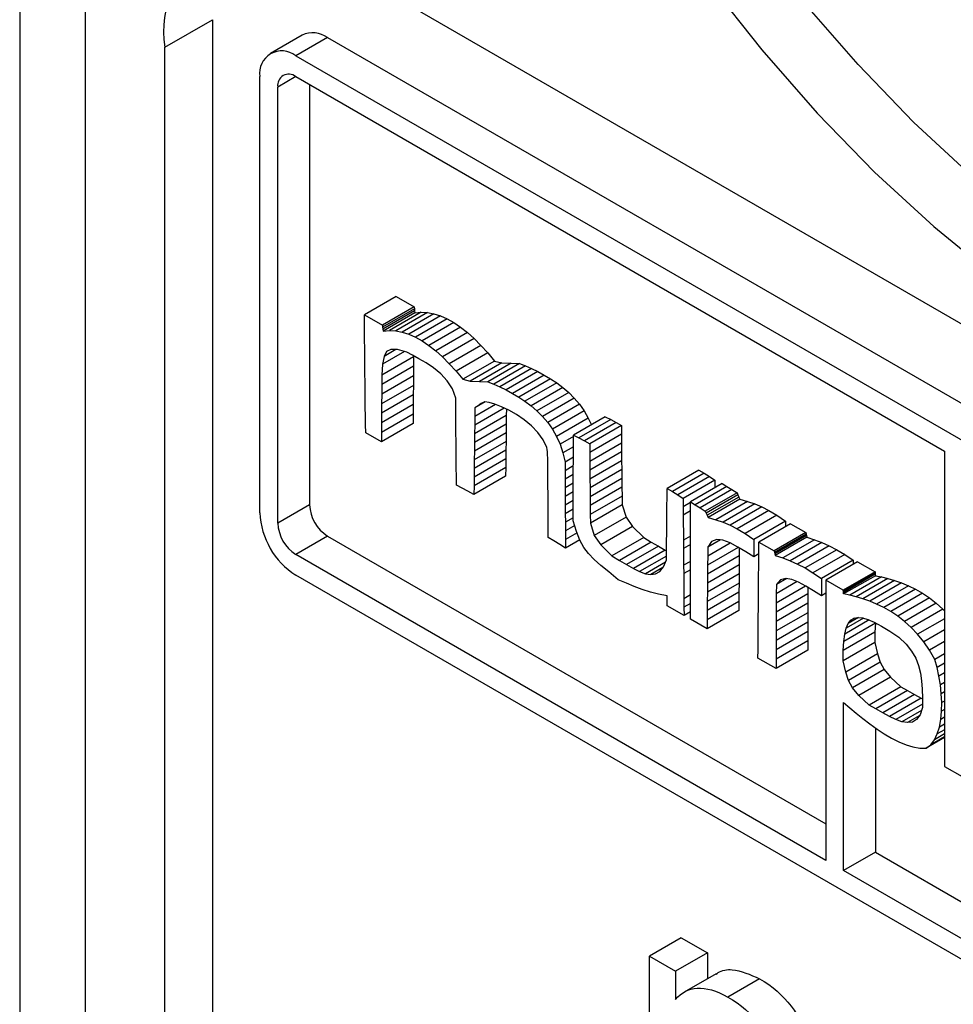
# Model space of a CAD drawing. Header units: millimetres. Extents: x 0 to 279, y 0 to 216.
# Tile 9 of 16: x 227.36 to 231.52, y 166.43 to 170.82. Entities that reach past the tile are written whole.
import ezdxf

# ---------------------------------------------------------------- set-up
doc = ezdxf.new("R2010")
doc.units = ezdxf.units.MM

msp = doc.modelspace()

# ---------------------------------------------------------------- linework, layer by layer
for p, q in [((227.3641, 178.2501), (227.3641, 157.8366)), ((227.657, 157.4284), (227.657, 177.8419)), ((228.7176, 171.1055), (235.7887, 167.0235)), ((228.0105, 170.6972), (228.2227, 170.8196)), ((228.2227, 170.8196), (228.2227, 164.2873)), ((228.6225, 170.7513), (228.4811, 170.6696)), ((228.7359, 170.7401), (228.5945, 170.6584)), ((228.7359, 170.7401), (233.9502, 167.7299)), ((228.0105, 164.1648), (228.0105, 170.6972)), ((228.5945, 170.6584), (233.8088, 167.6483)), ((228.4341, 168.6213), (228.4341, 170.5658)), ((228.5945, 170.5658), (228.5143, 170.5195)), ((228.5945, 170.5658), (231.4859, 168.8966)), ((228.5143, 168.575), (228.5143, 170.5195)), ((228.6557, 170.5305), (228.6557, 168.6566)), ((229.0418, 169.5857), (228.9004, 169.504)), ((229.0418, 169.5857), (229.1224, 169.5391)), ((228.9007, 169.4667), (228.9004, 169.504)), ((228.9004, 169.504), (228.981, 169.4575)), ((229.1224, 169.5391), (228.981, 169.4575)), ((229.1229, 169.5307), (228.9814, 169.4491)), ((229.1239, 169.5219), (228.9825, 169.4403)), ((229.1253, 169.513), (228.9838, 169.4313)), ((229.1531, 169.5158), (229.0117, 169.4341)), ((229.1815, 169.5144), (229.0401, 169.4327)), ((229.2104, 169.5089), (229.069, 169.4273)), ((229.1224, 169.5391), (229.1229, 169.5307)), ((229.1229, 169.5307), (229.1239, 169.5219)), ((229.1239, 169.5219), (229.1253, 169.513)), ((229.1253, 169.513), (229.1531, 169.5158)), ((229.1531, 169.5158), (229.1815, 169.5144)), ((229.1815, 169.5144), (229.2104, 169.5089)), ((229.2104, 169.5089), (229.2396, 169.4996)), ((228.901, 169.4294), (228.9007, 169.4667)), ((229.2396, 169.4996), (229.0982, 169.418)), ((229.2692, 169.4864), (229.1278, 169.4048)), ((229.2991, 169.4696), (229.1576, 169.388)), ((229.2396, 169.4996), (229.2692, 169.4864)), ((229.2692, 169.4864), (229.2991, 169.4696)), ((229.2991, 169.4696), (229.3291, 169.4492)), ((228.9013, 169.392), (228.901, 169.4294)), ((228.981, 169.4575), (228.9814, 169.4491)), ((228.9814, 169.4491), (228.9825, 169.4403)), ((228.9825, 169.4403), (228.9838, 169.4313)), ((228.9838, 169.4313), (229.0117, 169.4341)), ((229.0117, 169.4341), (229.0401, 169.4327)), ((229.0401, 169.4327), (229.069, 169.4273)), ((229.069, 169.4273), (229.0982, 169.418)), ((229.0982, 169.418), (229.1278, 169.4048)), ((229.3291, 169.4492), (229.1877, 169.3676)), ((229.3593, 169.4254), (229.2179, 169.3438)), ((229.3291, 169.4492), (229.3593, 169.4254)), ((229.3593, 169.4254), (229.3896, 169.3983)), ((228.9016, 169.3545), (228.9013, 169.392)), ((229.1278, 169.4048), (229.1576, 169.388)), ((229.1576, 169.388), (229.1877, 169.3676)), ((229.3896, 169.3983), (229.2482, 169.3166)), ((229.3896, 169.3983), (229.4199, 169.368)), ((228.902, 169.3171), (228.9016, 169.3545)), ((229.0795, 169.3403), (228.9816, 169.2837)), ((229.041, 169.3492), (228.9877, 169.3184)), ((228.9991, 169.3403), (228.9877, 169.3184)), ((229.0182, 169.3502), (228.9991, 169.3403)), ((229.0477, 169.3489), (229.0182, 169.3502)), ((229.0899, 169.3374), (229.0477, 169.3489)), ((229.114, 169.3243), (229.0899, 169.3374)), ((229.1877, 169.3676), (229.2179, 169.3438)), ((229.2179, 169.3438), (229.2482, 169.3166)), ((229.4199, 169.368), (229.2785, 169.2863)), ((229.4501, 169.3346), (229.3087, 169.2529)), ((229.4199, 169.368), (229.4501, 169.3346)), ((229.4501, 169.3346), (229.4803, 169.2982)), ((228.9023, 169.2795), (228.902, 169.3171)), ((229.1196, 169.317), (228.9782, 169.2353)), ((228.9816, 169.2837), (228.9782, 169.2353)), ((228.9877, 169.3184), (228.9816, 169.2837)), ((229.1433, 169.3086), (229.114, 169.3243)), ((229.1196, 169.317), (229.1191, 169.2746)), ((229.1199, 169.3212), (229.1196, 169.317)), ((229.1756, 169.2899), (229.1433, 169.3086)), ((229.2089, 169.2675), (229.1756, 169.2899)), ((229.2482, 169.3166), (229.2785, 169.2863)), ((229.2785, 169.2863), (229.3087, 169.2529)), ((229.4803, 169.2982), (229.3389, 169.2166)), ((229.5124, 169.2904), (229.371, 169.2088)), ((229.5542, 169.2889), (229.4128, 169.2073)), ((229.592, 169.2876), (229.4506, 169.206)), ((229.4803, 169.2982), (229.5124, 169.2904)), ((229.5124, 169.2904), (229.5542, 169.2889)), ((229.5542, 169.2889), (229.592, 169.2876)), ((229.592, 169.2876), (229.6181, 169.2766)), ((228.9027, 169.242), (228.9023, 169.2795)), ((228.9031, 169.2044), (228.9027, 169.242)), ((229.1191, 169.2746), (228.9777, 169.193)), ((229.1191, 169.2746), (229.1187, 169.2321)), ((229.2409, 169.2412), (229.2089, 169.2675)), ((229.2695, 169.2103), (229.2409, 169.2412)), ((229.3087, 169.2529), (229.3389, 169.2166)), ((229.6181, 169.2766), (229.4767, 169.195)), ((229.6453, 169.2644), (229.5038, 169.1828)), ((229.6731, 169.2508), (229.5317, 169.1692)), ((229.6181, 169.2766), (229.6453, 169.2644)), ((229.6453, 169.2644), (229.6731, 169.2508)), ((229.6731, 169.2508), (229.7013, 169.2357)), ((228.9035, 169.1667), (228.9031, 169.2044)), ((229.1187, 169.2321), (228.9773, 169.1505)), ((228.9782, 169.2353), (228.9777, 169.193)), ((229.1187, 169.2321), (229.1185, 169.1896)), ((229.2925, 169.1745), (229.2695, 169.2103)), ((229.3389, 169.2166), (229.371, 169.2088)), ((229.371, 169.2088), (229.4128, 169.2073)), ((229.4128, 169.2073), (229.4506, 169.206)), ((229.4506, 169.206), (229.4767, 169.195)), ((229.7013, 169.2357), (229.5599, 169.1541)), ((229.7295, 169.219), (229.5881, 169.1374)), ((229.7574, 169.2005), (229.616, 169.1189)), ((229.7013, 169.2357), (229.7295, 169.219)), ((229.7295, 169.219), (229.7574, 169.2005)), ((229.7574, 169.2005), (229.7846, 169.18)), ((228.9039, 169.1291), (228.9035, 169.1667)), ((229.1185, 169.1896), (228.977, 169.1079)), ((228.9777, 169.193), (228.9773, 169.1505)), ((229.1185, 169.1896), (229.1183, 169.1469)), ((229.3077, 169.1333), (229.2925, 169.1745)), ((229.4767, 169.195), (229.5038, 169.1828)), ((229.5038, 169.1828), (229.5317, 169.1692)), ((229.5317, 169.1692), (229.5599, 169.1541)), ((229.5599, 169.1541), (229.5881, 169.1374)), ((229.7846, 169.18), (229.6432, 169.0984)), ((229.8107, 169.1575), (229.6693, 169.0759)), ((229.7846, 169.18), (229.8107, 169.1575)), ((229.8107, 169.1575), (229.8355, 169.1327)), ((228.9044, 169.0914), (228.9039, 169.1291)), ((229.1183, 169.1469), (228.9769, 169.0653)), ((228.977, 169.1079), (228.9769, 169.0653)), ((228.9773, 169.1505), (228.977, 169.1079)), ((229.1183, 169.1469), (229.1182, 169.1043)), ((229.3078, 169.0946), (229.3077, 169.1333)), ((229.4387, 169.1158), (229.3926, 169.0892)), ((229.4366, 169.1161), (229.4068, 169.0989)), ((229.4213, 169.1081), (229.4068, 169.0989)), ((229.4365, 169.1162), (229.4213, 169.1081)), ((229.4558, 169.1132), (229.4365, 169.1162)), ((229.4813, 169.1058), (229.4558, 169.1132)), ((229.5881, 169.1374), (229.616, 169.1189)), ((229.616, 169.1189), (229.6432, 169.0984)), ((229.8355, 169.1327), (229.6941, 169.0511)), ((229.8355, 169.1327), (229.8585, 169.1056)), ((228.9049, 169.0536), (228.9044, 169.0914)), ((229.1182, 169.1043), (228.9768, 169.0227)), ((228.9769, 169.0653), (228.9768, 169.0227)), ((229.1182, 169.1043), (229.1182, 169.0616)), ((229.3079, 169.0558), (229.3078, 169.0946)), ((229.5236, 169.0884), (229.3918, 169.0123)), ((229.485, 169.1043), (229.3922, 169.0507)), ((229.3926, 169.0892), (229.3922, 169.0507)), ((229.4068, 169.0989), (229.3926, 169.0892)), ((229.5114, 169.0941), (229.4813, 169.1058)), ((229.5444, 169.0785), (229.5114, 169.0941)), ((229.5331, 169.0839), (229.5328, 169.0554)), ((229.5788, 169.0591), (229.5444, 169.0785)), ((229.6432, 169.0984), (229.6693, 169.0759)), ((229.6693, 169.0759), (229.6941, 169.0511)), ((229.8585, 169.1056), (229.7171, 169.0239)), ((229.8795, 169.0759), (229.7381, 168.9943)), ((229.8585, 169.1056), (229.8795, 169.0759)), ((229.8795, 169.0759), (229.8981, 169.0436)), ((228.9055, 169.0159), (228.9049, 169.0536)), ((229.1182, 169.0616), (228.9768, 168.98)), ((228.9768, 169.0227), (228.9768, 168.98)), ((229.1182, 169.0616), (229.1182, 169.0189)), ((229.3081, 169.017), (229.3079, 169.0558)), ((229.5328, 169.0554), (229.3913, 168.9738)), ((229.3922, 169.0507), (229.3918, 169.0123)), ((229.5328, 169.0554), (229.5323, 169.0169)), ((229.6128, 169.0361), (229.5788, 169.0591)), ((229.645, 169.0097), (229.6128, 169.0361)), ((229.6941, 169.0511), (229.7171, 169.0239)), ((229.7171, 169.0239), (229.7381, 168.9943)), ((229.8981, 169.0436), (229.7566, 168.9619)), ((229.9739, 169.0492), (229.8325, 168.9676)), ((229.9979, 169.0369), (229.8565, 168.9553)), ((230.022, 169.0242), (229.8806, 168.9426)), ((229.8981, 169.0436), (229.9117, 169.0133)), ((229.9739, 169.0492), (229.9979, 169.0369)), ((229.9979, 169.0369), (230.022, 169.0242)), ((230.022, 169.0242), (230.046, 169.0108)), ((228.9061, 168.9781), (228.9055, 169.0159)), ((228.9768, 168.9373), (228.9061, 168.9781)), ((229.1182, 169.0189), (228.9768, 168.9373)), ((228.9768, 168.98), (228.9768, 168.9373)), ((229.3083, 168.9781), (229.3081, 169.017)), ((229.3086, 168.9392), (229.3083, 168.9781)), ((229.5319, 168.9783), (229.3905, 168.8967)), ((229.5323, 169.0169), (229.3909, 168.9352)), ((229.3918, 169.0123), (229.3913, 168.9738)), ((229.5319, 168.9783), (229.5315, 168.9397)), ((229.5323, 169.0169), (229.5319, 168.9783)), ((229.6736, 168.9801), (229.645, 169.0097)), ((229.697, 168.9474), (229.6736, 168.9801)), ((229.7381, 168.9943), (229.7566, 168.9619)), ((230.046, 169.0108), (229.9046, 168.9292)), ((230.046, 169.0108), (230.0461, 168.9716)), ((229.309, 168.9003), (229.3086, 168.9392)), ((229.5315, 168.9397), (229.3901, 168.8581)), ((229.3909, 168.9352), (229.3905, 168.8967)), ((229.3913, 168.9738), (229.3909, 168.9352)), ((229.5315, 168.9397), (229.5311, 168.901)), ((229.7137, 168.912), (229.697, 168.9474)), ((229.7566, 168.9619), (229.7724, 168.9268)), ((229.8324, 168.9614), (229.7724, 168.9268)), ((229.8321, 168.9296), (229.8325, 168.9676)), ((229.8325, 168.9676), (229.8565, 168.9553)), ((229.8565, 168.9553), (229.8806, 168.9426)), ((229.8806, 168.9426), (229.9046, 168.9292)), ((230.0461, 168.9716), (229.9047, 168.89)), ((230.0462, 168.9323), (229.9048, 168.8507)), ((230.0461, 168.9716), (230.0462, 168.9323)), ((230.0462, 168.9323), (230.0465, 168.893)), ((229.3093, 168.8614), (229.309, 168.9003)), ((229.5311, 168.901), (229.3896, 168.8194)), ((229.3905, 168.8967), (229.3901, 168.8581)), ((229.5311, 168.901), (229.5306, 168.8623)), ((229.7148, 168.903), (229.7137, 168.912)), ((229.7158, 168.8935), (229.7148, 168.903)), ((229.7165, 168.8812), (229.7158, 168.8935)), ((229.7724, 168.9268), (229.7851, 168.8887)), ((229.832, 168.9158), (229.7851, 168.8887)), ((229.7851, 168.8887), (229.7943, 168.8475)), ((229.8316, 168.8535), (229.8318, 168.8915)), ((229.8318, 168.8915), (229.8321, 168.9296)), ((229.9046, 168.9292), (229.9047, 168.89)), ((229.9047, 168.89), (229.9048, 168.8507)), ((230.0465, 168.893), (229.905, 168.8114)), ((230.0465, 168.893), (230.0467, 168.8536)), ((231.4859, 168.8966), (231.4859, 167.4904)), ((229.3097, 168.8225), (229.3093, 168.8614)), ((229.5306, 168.8623), (229.3892, 168.7807)), ((229.3901, 168.8581), (229.3896, 168.8194)), ((229.5306, 168.8623), (229.5302, 168.8235)), ((229.7171, 168.8635), (229.7165, 168.8812)), ((229.7176, 168.8381), (229.7171, 168.8635)), ((229.8316, 168.8691), (229.7943, 168.8475)), ((229.7943, 168.8475), (229.7943, 168.8093)), ((229.8314, 168.8153), (229.8316, 168.8535)), ((229.9048, 168.8507), (229.905, 168.8114)), ((230.0467, 168.8536), (229.9053, 168.772)), ((230.0467, 168.8536), (230.0471, 168.8142)), ((229.3101, 168.7835), (229.3097, 168.8225)), ((229.5302, 168.8235), (229.3888, 168.7418)), ((229.3896, 168.8194), (229.3892, 168.7807)), ((229.5302, 168.8235), (229.5298, 168.7846)), ((229.7179, 168.8027), (229.7176, 168.8381)), ((229.7183, 168.7547), (229.7179, 168.8027)), ((229.8314, 168.8307), (229.7943, 168.8093)), ((229.7943, 168.8093), (229.7945, 168.771)), ((229.8312, 168.7772), (229.8314, 168.8153)), ((229.905, 168.8114), (229.9053, 168.772)), ((230.0471, 168.8142), (229.9057, 168.7326)), ((230.0471, 168.8142), (230.0475, 168.7748)), ((230.3911, 168.8116), (230.2497, 168.73)), ((230.3911, 168.8116), (230.4142, 168.7978)), ((229.3106, 168.7446), (229.3101, 168.7835)), ((229.5298, 168.7846), (229.3884, 168.7029)), ((229.3892, 168.7807), (229.3888, 168.7418)), ((229.8313, 168.7923), (229.7945, 168.771)), ((229.7945, 168.771), (229.7946, 168.7327)), ((229.8312, 168.739), (229.8312, 168.7772)), ((229.9053, 168.772), (229.9057, 168.7326)), ((230.0475, 168.7748), (229.9061, 168.6932)), ((230.0475, 168.7748), (230.0479, 168.7353)), ((230.4142, 168.7978), (230.2728, 168.7162)), ((230.4379, 168.7829), (230.2965, 168.7013)), ((230.4619, 168.7675), (230.3204, 168.6859)), ((230.4142, 168.7978), (230.4379, 168.7829)), ((230.4379, 168.7829), (230.4619, 168.7675)), ((230.4619, 168.7675), (230.4621, 168.7334)), ((229.3361, 168.7314), (229.3106, 168.7446)), ((229.3619, 168.7177), (229.3361, 168.7314)), ((229.3884, 168.7029), (229.3619, 168.7177)), ((229.3888, 168.7418), (229.3884, 168.7029)), ((229.7186, 168.6919), (229.7183, 168.7547)), ((229.8312, 168.7538), (229.7946, 168.7327)), ((229.7946, 168.7327), (229.7949, 168.6943)), ((229.8311, 168.7152), (229.7949, 168.6943)), ((229.8311, 168.7008), (229.8312, 168.739)), ((229.9057, 168.7326), (229.9061, 168.6932)), ((230.0479, 168.7353), (229.9065, 168.6537)), ((230.0479, 168.7353), (230.0484, 168.6959)), ((230.2492, 168.6905), (230.2497, 168.73)), ((230.2497, 168.73), (230.2728, 168.7162)), ((230.2728, 168.7162), (230.2965, 168.7013)), ((230.4944, 168.752), (230.353, 168.6704)), ((230.516, 168.739), (230.3746, 168.6574)), ((230.5383, 168.725), (230.3969, 168.6433)), ((230.4944, 168.752), (230.516, 168.739)), ((230.516, 168.739), (230.5383, 168.725)), ((230.5383, 168.725), (230.5609, 168.7104)), ((229.7189, 168.6117), (229.7186, 168.6919)), ((229.7949, 168.6943), (229.7952, 168.6559)), ((229.8311, 168.6766), (229.7952, 168.6559)), ((229.8311, 168.6626), (229.8311, 168.7008)), ((229.9061, 168.6932), (229.9065, 168.6537)), ((230.0484, 168.6959), (229.907, 168.6142)), ((230.0484, 168.6959), (230.0489, 168.6564)), ((230.2487, 168.6509), (230.2492, 168.6905)), ((230.2965, 168.7013), (230.3204, 168.6859)), ((230.3204, 168.6859), (230.3207, 168.6486)), ((230.353, 168.1477), (230.353, 168.6704)), ((230.353, 168.6704), (230.3746, 168.6574)), ((230.5609, 168.7104), (230.4195, 168.6287)), ((230.5651, 168.7013), (230.4237, 168.6197)), ((230.5694, 168.6919), (230.4279, 168.6103)), ((230.5736, 168.6818), (230.4322, 168.6001)), ((230.6079, 168.6721), (230.4665, 168.5905)), ((230.5609, 168.7104), (230.5651, 168.7013)), ((230.5651, 168.7013), (230.5694, 168.6919)), ((230.5694, 168.6919), (230.5736, 168.6818)), ((230.5736, 168.6818), (230.6079, 168.6721)), ((230.6079, 168.6721), (230.6399, 168.6613)), ((228.6557, 168.6566), (228.5143, 168.575)), ((229.7952, 168.6559), (229.7955, 168.6175)), ((229.8311, 168.638), (229.7955, 168.6175)), ((229.8311, 168.6244), (229.8311, 168.6626)), ((229.9065, 168.6537), (229.907, 168.6142)), ((230.0489, 168.6564), (229.9074, 168.5748)), ((230.0489, 168.6564), (230.0663, 168.602)), ((230.2482, 168.6113), (230.2487, 168.6509)), ((230.353, 168.6672), (230.3207, 168.6486)), ((230.3207, 168.6486), (230.3211, 168.6113)), ((230.353, 168.6298), (230.3211, 168.6113)), ((230.3746, 168.6574), (230.3969, 168.6433)), ((230.3969, 168.6433), (230.4195, 168.6287)), ((230.4195, 168.6287), (230.4237, 168.6197)), ((230.6399, 168.6613), (230.4985, 168.5796)), ((230.6712, 168.6481), (230.5298, 168.5665)), ((230.7034, 168.6315), (230.562, 168.5499)), ((230.6399, 168.6613), (230.6712, 168.6481)), ((230.6712, 168.6481), (230.7034, 168.6315)), ((230.7034, 168.6315), (230.7382, 168.6105)), ((229.7193, 168.5119), (229.7189, 168.6117)), ((229.7955, 168.6175), (229.7959, 168.5791)), ((229.8311, 168.5994), (229.7959, 168.5791)), ((229.8311, 168.5862), (229.8311, 168.6244)), ((229.8456, 168.5385), (229.8311, 168.5862)), ((229.907, 168.6142), (229.9074, 168.5748)), ((230.0663, 168.602), (229.9248, 168.5204)), ((230.0663, 168.602), (230.0956, 168.56)), ((230.2478, 168.5716), (230.2482, 168.6113)), ((230.3211, 168.6113), (230.322, 168.4995)), ((230.4237, 168.6197), (230.4279, 168.6103)), ((230.4279, 168.6103), (230.4322, 168.6001)), ((230.4322, 168.6001), (230.4665, 168.5905)), ((230.4665, 168.5905), (230.4985, 168.5796)), ((230.7382, 168.6105), (230.5968, 168.5288)), ((230.7773, 168.5838), (230.6359, 168.5022)), ((230.7382, 168.6105), (230.7773, 168.5838)), ((230.7773, 168.5838), (230.7773, 168.5593)), ((229.7959, 168.5791), (229.7963, 168.5406)), ((229.8377, 168.5645), (229.7963, 168.5406)), ((229.7963, 168.5406), (229.7967, 168.5022)), ((229.8611, 168.4998), (229.8456, 168.5385)), ((229.9074, 168.5748), (229.9248, 168.5204)), ((230.0956, 168.56), (229.9542, 168.4784)), ((230.0956, 168.56), (230.145, 168.5111)), ((230.2474, 168.5318), (230.2478, 168.5716)), ((230.4985, 168.5796), (230.5298, 168.5665)), ((230.5298, 168.5665), (230.562, 168.5499)), ((230.562, 168.5499), (230.5968, 168.5288)), ((230.7999, 168.5724), (230.6585, 168.4907)), ((230.7999, 168.5724), (230.8678, 168.5332)), ((228.7359, 168.5178), (228.5945, 168.4361)), ((228.7359, 168.5178), (230.9569, 167.2356)), ((229.7448, 168.4967), (229.7193, 168.5119)), ((229.7707, 168.4805), (229.7448, 168.4967)), ((229.8482, 168.5319), (229.7967, 168.5022)), ((229.7967, 168.5022), (229.7971, 168.4637)), ((229.8608, 168.5004), (229.7971, 168.4637)), ((229.8786, 168.4676), (229.8611, 168.4998)), ((229.9248, 168.5204), (229.9542, 168.4784)), ((230.145, 168.5111), (230.0036, 168.4294)), ((230.145, 168.5111), (230.1786, 168.4912)), ((230.2471, 168.4919), (230.2474, 168.5318)), ((230.353, 168.5174), (230.322, 168.4995)), ((230.322, 168.4995), (230.3223, 168.4622)), ((230.4868, 168.501), (230.4308, 168.4687)), ((230.4475, 168.4935), (230.4308, 168.4687)), ((230.4704, 168.5028), (230.4475, 168.4935)), ((230.4983, 168.4997), (230.4704, 168.5028)), ((230.5299, 168.4873), (230.4983, 168.4997)), ((230.5968, 168.5288), (230.6359, 168.5022)), ((230.6359, 168.5022), (230.6359, 168.4254)), ((230.8678, 168.5332), (230.7264, 168.4515)), ((230.8692, 168.527), (230.7278, 168.4453)), ((230.8706, 168.5201), (230.7292, 168.4384)), ((230.872, 168.5128), (230.7306, 168.4311)), ((230.9064, 168.5017), (230.765, 168.4201)), ((230.8678, 168.5332), (230.8692, 168.527)), ((230.8692, 168.527), (230.8706, 168.5201)), ((230.8706, 168.5201), (230.872, 168.5128)), ((230.872, 168.5128), (230.9064, 168.5017)), ((230.9064, 168.5017), (230.9394, 168.4894)), ((229.7971, 168.4637), (229.7707, 168.4805)), ((229.8991, 168.4397), (229.8786, 168.4676)), ((229.9542, 168.4784), (230.0036, 168.4294)), ((230.1786, 168.4912), (230.0372, 168.4096)), ((230.2104, 168.4721), (230.069, 168.3905)), ((230.2404, 168.455), (230.0989, 168.3734)), ((230.1786, 168.4912), (230.2104, 168.4721)), ((230.2104, 168.4721), (230.2404, 168.455)), ((230.2404, 168.455), (230.247, 168.4517)), ((230.2469, 168.4115), (230.247, 168.4518)), ((230.247, 168.4518), (230.2471, 168.4919)), ((230.353, 168.48), (230.3223, 168.4622)), ((230.3223, 168.4622), (230.3229, 168.3877)), ((230.5665, 168.4673), (230.4298, 168.3884)), ((230.531, 168.4867), (230.4303, 168.4286)), ((230.4308, 168.4687), (230.4303, 168.4286)), ((230.5641, 168.4688), (230.5299, 168.4873)), ((230.5999, 168.4471), (230.5641, 168.4688)), ((230.5712, 168.4645), (230.5708, 168.4297)), ((230.6579, 168.4169), (230.6582, 168.4538)), ((230.6582, 168.4538), (230.6585, 168.4907)), ((230.6585, 168.4907), (230.7264, 168.4515)), ((230.7264, 168.4515), (230.7278, 168.4453)), ((230.9394, 168.4894), (230.798, 168.4077)), ((230.9721, 168.4748), (230.8307, 168.3932)), ((231.0055, 168.4572), (230.8641, 168.3756)), ((230.9394, 168.4894), (230.9721, 168.4748)), ((230.9721, 168.4748), (231.0055, 168.4572)), ((231.0055, 168.4572), (231.0407, 168.4359)), ((230.9569, 167.0723), (228.5945, 168.4361)), ((229.9237, 168.4137), (229.8991, 168.4397)), ((229.9534, 168.3872), (229.9237, 168.4137)), ((230.0036, 168.4294), (230.0372, 168.4096)), ((230.0372, 168.4096), (230.069, 168.3905)), ((230.2469, 168.4288), (230.1269, 168.3595)), ((230.2332, 168.3806), (230.2469, 168.4115)), ((230.5708, 168.4297), (230.4294, 168.3481)), ((230.4303, 168.4286), (230.4298, 168.3884)), ((230.5708, 168.4297), (230.5704, 168.3893)), ((230.6359, 168.4254), (230.5999, 168.4471)), ((230.6581, 168.4382), (230.6359, 168.4254)), ((230.657, 168.3061), (230.6579, 168.4169)), ((230.7278, 168.4453), (230.7292, 168.4384)), ((230.7292, 168.4384), (230.7306, 168.4311)), ((230.7306, 168.4311), (230.765, 168.4201)), ((230.765, 168.4201), (230.798, 168.4077)), ((230.798, 168.4077), (230.8307, 168.3932)), ((231.0407, 168.4359), (230.8992, 168.3542)), ((231.0785, 168.4099), (230.9371, 168.3282)), ((231.0407, 168.4359), (231.0785, 168.4099)), ((231.0785, 168.4099), (231.0785, 168.3919)), ((229.9891, 168.3578), (229.9534, 168.3872)), ((230.069, 168.3905), (230.0989, 168.3734)), ((230.0989, 168.3734), (230.1269, 168.3595)), ((230.2426, 168.4018), (230.1528, 168.35)), ((230.2306, 168.3774), (230.1765, 168.3462)), ((230.2168, 168.3603), (230.2332, 168.3806)), ((230.353, 168.4051), (230.3229, 168.3877)), ((230.3229, 168.3877), (230.3232, 168.3504)), ((230.353, 168.3676), (230.3232, 168.3504)), ((230.5704, 168.3893), (230.429, 168.3077)), ((230.4298, 168.3884), (230.4294, 168.3481)), ((230.5704, 168.3893), (230.5701, 168.3488)), ((230.8307, 168.3932), (230.8641, 168.3756)), ((230.8641, 168.3756), (230.8992, 168.3542)), ((231.0983, 168.4034), (230.9569, 168.3217)), ((231.0983, 168.4034), (231.1761, 168.3584)), ((233.8088, 165.3334), (228.5945, 168.3435)), ((230.0319, 168.3233), (229.9891, 168.3578)), ((230.0677, 168.3072), (230.0319, 168.3233)), ((230.1269, 168.3595), (230.1528, 168.35)), ((230.1528, 168.35), (230.1765, 168.3462)), ((230.1765, 168.3462), (230.1979, 168.3492)), ((230.1979, 168.3492), (230.2168, 168.3603)), ((230.3232, 168.3504), (230.3241, 168.2386)), ((230.5701, 168.3488), (230.4287, 168.2672)), ((230.4294, 168.3481), (230.429, 168.3077)), ((230.5701, 168.3488), (230.5698, 168.3083)), ((230.7822, 168.3286), (230.7363, 168.3021)), ((230.7554, 168.3224), (230.7363, 168.3021)), ((230.7786, 168.3292), (230.7554, 168.3224)), ((230.8052, 168.325), (230.7786, 168.3292)), ((230.8349, 168.3125), (230.8052, 168.325)), ((230.8992, 168.3542), (230.9371, 168.3282)), ((230.9371, 168.3282), (230.9371, 168.2515)), ((230.9569, 168.3217), (230.9569, 167.0723)), ((231.0347, 168.2768), (230.9569, 168.3217)), ((231.1761, 168.3584), (231.0347, 168.2768)), ((231.1762, 168.3535), (231.0348, 168.2718)), ((231.1766, 168.3479), (231.0351, 168.2663)), ((231.1775, 168.3413), (231.0361, 168.2597)), ((231.2047, 168.3358), (231.0633, 168.2542)), ((231.2333, 168.3287), (231.0919, 168.2471)), ((231.263, 168.3199), (231.1216, 168.2382)), ((231.1761, 168.3584), (231.1762, 168.3535)), ((231.1762, 168.3535), (231.1766, 168.3479)), ((231.1766, 168.3479), (231.1775, 168.3413)), ((231.1775, 168.3413), (231.2047, 168.3358)), ((231.2047, 168.3358), (231.2333, 168.3287)), ((231.2333, 168.3287), (231.263, 168.3199)), ((231.263, 168.3199), (231.2935, 168.309)), ((230.1032, 168.2925), (230.0677, 168.3072)), ((230.1387, 168.2794), (230.1032, 168.2925)), ((230.1747, 168.268), (230.1387, 168.2794)), ((230.5698, 168.3083), (230.4284, 168.2266)), ((230.429, 168.3077), (230.4287, 168.2672)), ((230.5698, 168.3083), (230.5696, 168.2676)), ((230.6567, 168.2692), (230.657, 168.3061)), ((230.8661, 168.2949), (230.7355, 168.2195)), ((230.8294, 168.3149), (230.7359, 168.2609)), ((230.7363, 168.3021), (230.7359, 168.2609)), ((230.8671, 168.2944), (230.8349, 168.3125)), ((230.9014, 168.2731), (230.8671, 168.2944)), ((230.8769, 168.2883), (230.8767, 168.2597)), ((231.0348, 168.2718), (231.0347, 168.2768)), ((231.2935, 168.309), (231.1521, 168.2274)), ((231.3246, 168.296), (231.1832, 168.2143)), ((231.356, 168.2806), (231.2146, 168.1989)), ((231.2935, 168.309), (231.3246, 168.296)), ((231.3246, 168.296), (231.356, 168.2806)), ((231.356, 168.2806), (231.3874, 168.2626)), ((230.2116, 168.2587), (230.1747, 168.268)), ((230.2497, 168.2514), (230.2116, 168.2587)), ((230.2497, 168.2073), (230.2497, 168.2514)), ((230.353, 168.2553), (230.3241, 168.2386)), ((230.3241, 168.2386), (230.3244, 168.2013)), ((230.5696, 168.2676), (230.4281, 168.186)), ((230.4287, 168.2672), (230.4284, 168.2266)), ((230.5696, 168.2676), (230.5694, 168.2269)), ((230.6561, 168.1953), (230.6567, 168.2692)), ((230.8767, 168.2597), (230.7353, 168.1781)), ((230.7359, 168.2609), (230.7355, 168.2195)), ((230.8767, 168.2597), (230.8765, 168.2181)), ((230.9371, 168.2515), (230.9014, 168.2731)), ((230.9569, 168.2629), (230.9371, 168.2515)), ((231.0351, 168.2663), (231.0348, 168.2718)), ((231.0361, 168.2597), (231.0351, 168.2663)), ((231.0633, 168.2542), (231.0361, 168.2597)), ((231.0919, 168.2471), (231.0633, 168.2542)), ((231.1216, 168.2382), (231.0919, 168.2471)), ((231.1521, 168.2274), (231.1216, 168.2382)), ((231.3874, 168.2626), (231.246, 168.181)), ((231.4185, 168.2419), (231.2771, 168.1603)), ((231.3874, 168.2626), (231.4185, 168.2419)), ((231.4185, 168.2419), (231.4491, 168.2183)), ((230.3247, 168.164), (230.2497, 168.2073)), ((230.353, 168.2178), (230.3244, 168.2013)), ((230.3244, 168.2013), (230.3247, 168.164)), ((230.5694, 168.1861), (230.4279, 168.1044)), ((230.5694, 168.2269), (230.428, 168.1452)), ((230.4281, 168.186), (230.428, 168.1452)), ((230.4284, 168.2266), (230.4281, 168.186)), ((230.5694, 168.2269), (230.5694, 168.1861)), ((230.6558, 168.1584), (230.6561, 168.1953)), ((230.8765, 168.2181), (230.7351, 168.1364)), ((230.7355, 168.2195), (230.7353, 168.1781)), ((230.8765, 168.2181), (230.8764, 168.1764)), ((231.1832, 168.2143), (231.1521, 168.2274)), ((231.2146, 168.1989), (231.1832, 168.2143)), ((231.246, 168.181), (231.2146, 168.1989)), ((231.4491, 168.2183), (231.3076, 168.1367)), ((231.4788, 168.1916), (231.3373, 168.1099)), ((231.4491, 168.2183), (231.4788, 168.1916)), ((231.4788, 168.1916), (231.4859, 168.1841)), ((230.353, 168.1804), (230.3247, 168.164)), ((230.4279, 168.1044), (230.353, 168.1477)), ((230.428, 168.1452), (230.4279, 168.1044)), ((230.6548, 168.0476), (230.6558, 168.1584)), ((230.8764, 168.1764), (230.735, 168.0947)), ((230.7353, 168.1781), (230.7351, 168.1364)), ((230.8764, 168.1764), (230.8763, 168.1346)), ((231.1497, 168.1438), (231.0408, 168.0809)), ((231.1244, 168.1522), (231.0473, 168.1077)), ((231.1026, 168.1552), (231.0561, 168.1284)), ((231.0561, 168.1284), (231.0676, 168.1432)), ((231.0838, 168.1525), (231.0676, 168.1432)), ((231.0676, 168.1432), (231.0819, 168.1522)), ((231.0819, 168.1522), (231.0993, 168.1556)), ((231.0993, 168.1556), (231.1201, 168.1535)), ((231.1201, 168.1535), (231.1444, 168.1461)), ((231.1444, 168.1461), (231.1726, 168.1336)), ((231.2771, 168.1603), (231.246, 168.181)), ((231.3076, 168.1367), (231.2771, 168.1603)), ((231.4859, 168.1492), (231.3659, 168.0799)), ((230.8763, 168.1346), (230.7349, 168.0529)), ((230.7351, 168.1364), (230.735, 168.0947)), ((230.8763, 168.1346), (230.8763, 168.0927)), ((231.1779, 168.1295), (231.0365, 168.0479)), ((231.0408, 168.0809), (231.0473, 168.1077)), ((231.0473, 168.1077), (231.0561, 168.1284)), ((231.1726, 168.1336), (231.2048, 168.1162)), ((231.1779, 168.1295), (231.1755, 168.09)), ((231.178, 168.1307), (231.1779, 168.1295)), ((231.2048, 168.1162), (231.2412, 168.0939)), ((231.3373, 168.1099), (231.3076, 168.1367)), ((231.3659, 168.0799), (231.3373, 168.1099)), ((231.4859, 168.1), (231.3931, 168.0464)), ((230.735, 168.0947), (230.7349, 168.0529)), ((230.8763, 168.0927), (230.7349, 168.0111)), ((230.8763, 168.0927), (230.8763, 168.0508)), ((231.1755, 168.09), (231.0341, 168.0084)), ((231.0365, 168.0479), (231.0408, 168.0809)), ((231.1755, 168.09), (231.1747, 168.044)), ((231.2412, 168.0939), (231.2822, 168.0669)), ((231.2822, 168.0669), (231.3141, 168.0356)), ((231.3931, 168.0464), (231.3659, 168.0799)), ((230.6542, 167.9738), (230.6545, 168.0107)), ((230.6545, 168.0107), (230.6548, 168.0476)), ((230.7349, 168.0529), (230.7349, 168.0111)), ((230.8763, 168.0508), (230.7349, 167.9692)), ((230.7349, 168.0111), (230.7349, 167.9692)), ((230.8763, 168.0508), (230.8763, 168.0089)), ((231.1747, 168.044), (231.0333, 167.9624)), ((231.0341, 168.0084), (231.0365, 168.0479)), ((231.1747, 168.044), (231.1871, 167.9935)), ((231.3141, 168.0356), (231.3388, 168.0044)), ((231.4185, 168.0092), (231.3931, 168.0464)), ((231.4859, 168.0481), (231.4185, 168.0092)), ((230.7349, 167.9273), (230.6542, 167.9738)), ((230.8763, 168.0089), (230.7349, 167.9273)), ((230.7349, 167.9692), (230.7349, 167.9273)), ((231.0333, 167.9624), (231.0341, 168.0084)), ((231.1871, 167.9935), (231.0456, 167.9119)), ((231.1871, 167.9935), (231.199, 167.9558)), ((231.3388, 168.0044), (231.3571, 167.973)), ((231.3571, 167.973), (231.3701, 167.9408)), ((231.4421, 167.9682), (231.4185, 168.0092)), ((231.4859, 167.9935), (231.4421, 167.9682)), ((231.4522, 167.932), (231.4421, 167.9682)), ((231.0456, 167.9119), (231.0333, 167.9624)), ((231.199, 167.9558), (231.0576, 167.8741)), ((231.2165, 167.9235), (231.0751, 167.8419)), ((231.199, 167.9558), (231.2165, 167.9235)), ((231.2165, 167.9235), (231.2451, 167.8895)), ((231.3701, 167.9408), (231.3786, 167.9074)), ((231.4859, 167.9515), (231.4522, 167.932)), ((231.4606, 167.8939), (231.4522, 167.932)), ((231.0576, 167.8741), (231.0456, 167.9119)), ((231.2451, 167.8895), (231.1037, 167.8078)), ((231.2451, 167.8895), (231.2907, 167.8464)), ((231.3786, 167.9074), (231.3836, 167.8724)), ((231.4859, 167.9085), (231.4606, 167.8939)), ((231.4671, 167.8546), (231.4606, 167.8939)), ((231.0751, 167.8419), (231.0576, 167.8741)), ((231.1037, 167.8078), (231.0751, 167.8419)), ((231.2907, 167.8464), (231.1493, 167.7648)), ((231.2907, 167.8464), (231.321, 167.8293)), ((231.3836, 167.8724), (231.3861, 167.8354)), ((231.3861, 167.8354), (231.3868, 167.7958)), ((231.4859, 167.8654), (231.4671, 167.8546)), ((231.4714, 167.8148), (231.4671, 167.8546)), ((231.1493, 167.7648), (231.1037, 167.8078)), ((231.321, 167.8293), (231.1796, 167.7477)), ((231.3514, 167.8119), (231.21, 167.7303)), ((231.3812, 167.7956), (231.2398, 167.714)), ((231.321, 167.8293), (231.3514, 167.8119)), ((231.3514, 167.8119), (231.3812, 167.7956)), ((231.3812, 167.7956), (231.3868, 167.7929)), ((231.3868, 167.7958), (231.3869, 167.7534)), ((231.4859, 167.8232), (231.4714, 167.8148)), ((231.4734, 167.7754), (231.4714, 167.8148)), ((231.0361, 167.7762), (231.0632, 167.7525)), ((231.0361, 167.0266), (231.0361, 167.7762)), ((231.0632, 167.7525), (231.0919, 167.7282)), ((231.1796, 167.7477), (231.1493, 167.7648)), ((231.21, 167.7303), (231.1796, 167.7477)), ((231.3869, 167.7685), (231.2686, 167.7002)), ((231.3869, 167.7534), (231.3764, 167.7211)), ((231.4728, 167.737), (231.4734, 167.7754)), ((231.4859, 167.7826), (231.4734, 167.7754)), ((231.0919, 167.7282), (231.122, 167.704)), ((231.122, 167.704), (231.1532, 167.6803)), ((231.2398, 167.714), (231.21, 167.7303)), ((231.2686, 167.7002), (231.2398, 167.714)), ((231.3828, 167.7408), (231.2957, 167.6905)), ((231.3733, 167.7167), (231.3206, 167.6862)), ((231.3764, 167.7211), (231.3615, 167.7001)), ((231.4695, 167.7005), (231.4728, 167.737)), ((231.4859, 167.71), (231.4695, 167.7005)), ((231.4859, 167.7446), (231.4728, 167.737)), ((231.1532, 167.6803), (231.185, 167.6576)), ((231.1775, 167.6629), (231.1775, 167.1082)), ((231.2957, 167.6905), (231.2686, 167.7002)), ((231.3206, 167.6862), (231.2957, 167.6905)), ((231.3427, 167.689), (231.3206, 167.6862)), ((231.3615, 167.7001), (231.3427, 167.689)), ((231.4536, 167.636), (231.4631, 167.6666)), ((231.4631, 167.6666), (231.4695, 167.7005)), ((231.4859, 167.6798), (231.4631, 167.6666)), ((231.185, 167.6576), (231.2173, 167.6365)), ((231.2173, 167.6365), (231.2498, 167.6174)), ((231.2498, 167.6174), (231.2821, 167.601)), ((231.4859, 167.6194), (231.4039, 167.5721)), ((231.4859, 167.6236), (231.4242, 167.588)), ((231.4407, 167.6096), (231.4536, 167.636)), ((231.4859, 167.6357), (231.4407, 167.6096)), ((231.4859, 167.6547), (231.4536, 167.636)), ((231.2821, 167.601), (231.314, 167.5878)), ((231.314, 167.5878), (231.3451, 167.5782)), ((231.3451, 167.5782), (231.3752, 167.5728)), ((231.3752, 167.5728), (231.4039, 167.5721)), ((231.4039, 167.5721), (231.4242, 167.588)), ((231.4242, 167.588), (231.4407, 167.6096)), ((231.4859, 167.4904), (231.5637, 167.4455)), ((231.1775, 167.1082), (231.0361, 167.0266)), ((231.1775, 167.1082), (233.889, 165.543)), ((233.8088, 165.426), (231.0361, 167.0266)), ((230.3124, 166.7268), (230.171, 166.6451)), ((230.3124, 166.7268), (230.4289, 166.6596)), ((230.4289, 166.6596), (230.2874, 166.5779)), ((230.4289, 166.6596), (230.4289, 166.5448)), ((230.171, 165.7573), (230.171, 166.6451)), ((230.171, 166.6451), (230.2874, 166.5779)), ((230.2874, 166.5779), (230.2874, 166.4528)), ((230.4676, 166.5671), (230.3261, 166.4855)), ((230.6617, 166.5448), (230.5203, 166.4631))]:
    msp.add_line(p, q)
at = {"flags": 128}
for points in [[(230.4354, 170.9837), (230.6714, 170.6851), (230.9182, 170.4034), (231.1741, 170.1403), (231.4373, 169.8979), (231.7062, 169.6776), (231.9787, 169.481), (232.2532, 169.3095)], [(232.3946, 169.5544), (232.1283, 169.721), (231.8639, 169.9122), (231.6033, 170.1267), (231.3481, 170.3629), (231.1004, 170.6192), (230.8617, 170.8938)]]:
    msp.add_lwpolyline(points, dxfattribs=at)
for centre, radius, start, end in [((228.4416, 170.7671), 0.4367, 50.7967, 189.214), ((228.6694, 170.6473), 0.1141, 54.3824, 114.3071), ((228.5319, 170.5817), 0.099, 50.7967, 189.214), ((228.5632, 170.5274), 0.0495, 50.7967, 189.214), ((228.8298, 168.6646), 0.1743, 182.6055, 237.3945), ((228.7823, 168.6371), 0.3485, 182.6055, 237.3945), ((228.6884, 168.5829), 0.1743, 182.6055, 237.3945)]:
    msp.add_arc(centre, radius, start, end)
for points, knots in [([(230.1407, 177.12), (230.1781, 177.1419), (230.2722, 177.197), (230.4387, 177.257), (230.6371, 177.3031), (230.8473, 177.3227), (231.0667, 177.317), (231.2942, 177.2861), (231.5286, 177.2303), (231.7686, 177.1499), (232.0129, 177.0452), (232.2599, 176.9169), (232.5082, 176.7655), (232.7562, 176.5919), (233.0021, 176.3969), (233.2445, 176.1819), (233.4817, 175.9481), (233.7121, 175.6969), (233.9343, 175.4298), (234.1466, 175.1487), (234.3477, 174.8552), (234.5364, 174.5512), (234.7113, 174.2387), (234.8714, 173.9198), (235.0156, 173.5964), (235.1431, 173.2707), (235.2529, 172.9448), (235.3445, 172.6209), (235.4174, 172.3011), (235.4712, 171.9874), (235.5055, 171.682), (235.5205, 171.3868), (235.5161, 171.1037), (235.4926, 170.8346), (235.4503, 170.5811), (235.3898, 170.3447), (235.3116, 170.1268), (235.2165, 169.9283), (235.1048, 169.7503), (234.9774, 169.5927), (234.8331, 169.4585), (234.7149, 169.3686), (234.6403, 169.3314), (234.6238, 169.3232)], [0, 0, 0, 0, 0.017251, 0.043384, 0.069374, 0.095092, 0.120514, 0.145689, 0.170684, 0.195568, 0.22039, 0.245187, 0.269979, 0.294778, 0.319593, 0.344428, 0.369284, 0.394159, 0.419051, 0.443956, 0.468872, 0.493795, 0.51872, 0.543644, 0.568562, 0.593469, 0.618363, 0.643239, 0.668094, 0.692924, 0.717729, 0.742507, 0.76726, 0.791996, 0.816726, 0.841466, 0.866247, 0.891114, 0.916129, 0.941363, 0.96688, 0.992702, 1, 1, 1, 1]), ([(230.4687, 166.5654), (230.4714, 166.5676), (230.4901, 166.5831), (230.5531, 166.5918), (230.62, 166.5628), (230.6617, 166.5448)], [0, 0, 0, 0, 0.059951, 0.414527, 1, 1, 1, 1])]:
    msp.add_open_spline(points, degree=3, knots=knots)
for points in [[(230.2874, 166.4528), (230.3359, 166.512), (230.4179, 166.5222), (230.5203, 166.4631)], [(230.6617, 166.5448), (230.7759, 166.4788), (230.849, 166.3791), (230.8792, 166.2633)], [(230.5203, 166.4631), (230.6345, 166.3972), (230.7076, 166.2974), (230.7377, 166.1817)]]:
    msp.add_open_spline(points, degree=3)

doc.saveas('drawing.dxf')
